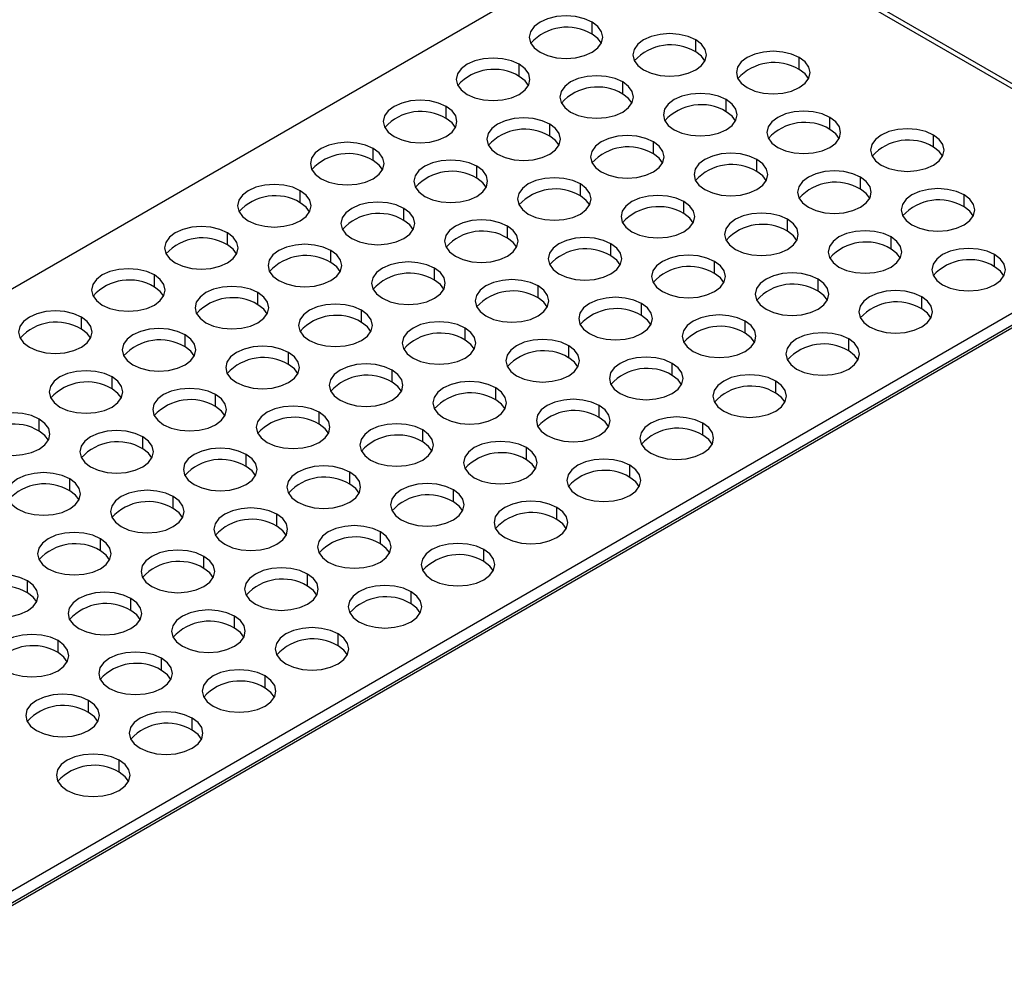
# Model space of a CAD drawing. Header units: millimetres. Extents: x 0 to 419, y 0 to 324.
# Tile 8 of 10: x 346 to 392, y 250 to 295. Entities that reach past the tile are written whole.
import ezdxf

# ---------------------------------------------------------------- set-up
doc = ezdxf.new("R2010")
doc.units = ezdxf.units.MM
doc.header["$LTSCALE"] = 1.5

msp = doc.modelspace()

# ---------------------------------------------------------------- linework, layer by layer
for p, q in [((316.128, 264.847), (375.222, 298.961)), ((395.405, 289.619), (383.283, 296.617)), ((395.748, 289.653), (383.626, 296.651)), ((372.889, 293.87), (372.889, 294.43)), ((377.707, 293.048), (377.707, 293.608)), ((382.525, 292.226), (382.525, 292.786)), ((369.494, 291.911), (369.494, 292.471)), ((374.313, 291.089), (374.313, 291.648)), ((366.1, 289.951), (366.1, 290.511)), ((379.131, 290.266), (379.131, 290.826)), ((383.95, 289.444), (383.95, 290.004)), ((370.919, 289.129), (370.919, 289.689)), ((388.768, 288.622), (388.768, 289.182)), ((375.737, 288.307), (375.737, 288.867)), ((362.706, 287.992), (362.706, 288.552)), ((367.525, 287.17), (367.525, 287.73)), ((380.556, 287.485), (380.556, 288.045)), ((372.343, 286.348), (372.343, 286.907)), ((385.374, 286.662), (385.374, 287.222)), ((359.312, 286.033), (359.312, 286.593)), ((390.192, 285.84), (390.192, 286.4)), ((377.161, 285.525), (377.161, 286.085)), ((364.131, 285.21), (364.131, 285.77)), ((340.372, 250.851), (399.466, 284.966)), ((368.949, 284.388), (368.949, 284.948)), ((381.98, 284.703), (381.98, 285.263)), ((355.918, 284.073), (355.918, 284.633)), ((340.372, 250.291), (399.466, 284.406)), ((399.647, 284.371), (340.372, 250.151)), ((373.767, 283.566), (373.767, 284.126)), ((386.798, 283.881), (386.798, 284.441)), ((360.736, 283.251), (360.736, 283.811)), ((391.617, 283.059), (391.617, 283.618)), ((378.586, 282.744), (378.586, 283.304)), ((352.524, 282.114), (352.524, 282.674)), ((365.555, 282.429), (365.555, 282.989)), ((383.404, 281.921), (383.404, 282.481)), ((357.342, 281.292), (357.342, 281.852)), ((370.373, 281.607), (370.373, 282.166)), ((375.192, 280.784), (375.192, 281.344)), ((388.223, 281.099), (388.223, 281.659)), ((362.161, 280.469), (362.161, 281.029)), ((349.13, 280.154), (349.13, 280.714)), ((380.01, 279.962), (380.01, 280.522)), ((366.979, 279.647), (366.979, 280.207)), ((353.948, 279.332), (353.948, 279.892)), ((384.829, 279.14), (384.829, 279.7)), ((358.767, 278.51), (358.767, 279.07)), ((371.798, 278.825), (371.798, 279.385)), ((376.616, 278.003), (376.616, 278.563)), ((363.585, 277.688), (363.585, 278.248)), ((350.554, 277.373), (350.554, 277.933)), ((381.434, 277.18), (381.434, 277.74)), ((368.403, 276.866), (368.403, 277.425)), ((355.372, 276.551), (355.372, 277.111)), ((360.191, 275.728), (360.191, 276.288)), ((373.222, 276.043), (373.222, 276.603)), ((347.16, 275.413), (347.16, 275.973)), ((365.009, 274.906), (365.009, 275.466)), ((378.04, 275.221), (378.04, 275.781)), ((351.978, 274.591), (351.978, 275.151)), ((369.828, 274.084), (369.828, 274.644)), ((356.797, 273.769), (356.797, 274.329)), ((361.615, 272.947), (361.615, 273.507)), ((374.646, 273.262), (374.646, 273.822)), ((348.584, 272.632), (348.584, 273.192)), ((366.434, 272.125), (366.434, 272.684)), ((353.403, 271.81), (353.403, 272.37)), ((371.252, 271.302), (371.252, 271.862)), ((358.221, 270.987), (358.221, 271.547)), ((350.009, 269.85), (350.009, 270.41)), ((363.04, 270.165), (363.04, 270.725)), ((367.858, 269.343), (367.858, 269.903)), ((354.827, 269.028), (354.827, 269.588)), ((359.645, 268.206), (359.645, 268.766)), ((346.614, 267.891), (346.614, 268.451)), ((351.433, 267.069), (351.433, 267.629)), ((364.464, 267.384), (364.464, 267.943)), ((356.251, 266.246), (356.251, 266.806)), ((361.07, 265.424), (361.07, 265.984)), ((348.039, 265.109), (348.039, 265.669)), ((352.857, 264.287), (352.857, 264.847)), ((357.676, 263.465), (357.676, 264.025)), ((349.463, 262.328), (349.463, 262.888)), ((354.282, 261.505), (354.282, 262.065)), ((350.887, 259.546), (350.887, 260.106))]:
    msp.add_line(p, q)
at = {"flags": 128}
for points in [[(372.889, 294.43), (372.533, 294.587), (372.12, 294.686), (371.676, 294.72), (371.233, 294.686), (370.819, 294.587), (370.464, 294.43), (370.192, 294.225), (370.02, 293.986), (369.962, 293.73), (370.02, 293.474), (370.192, 293.235), (370.464, 293.03)], [(370.464, 293.03), (370.819, 292.873), (371.233, 292.774), (371.676, 292.741), (372.12, 292.774), (372.533, 292.873), (372.889, 293.03), (373.161, 293.235), (373.332, 293.474), (373.391, 293.73), (373.332, 293.986), (373.161, 294.225), (372.889, 294.43)], [(373.321, 293.45), (373.161, 293.665), (372.889, 293.87)], [(377.707, 293.608), (377.352, 293.765), (376.938, 293.864), (376.495, 293.898), (376.051, 293.864), (375.638, 293.765), (375.283, 293.608), (375.01, 293.403), (374.839, 293.164), (374.78, 292.908), (374.839, 292.652), (375.01, 292.413), (375.283, 292.208)], [(375.283, 292.208), (375.638, 292.051), (376.051, 291.952), (376.495, 291.918), (376.938, 291.952), (377.352, 292.051), (377.707, 292.208), (377.979, 292.413), (378.151, 292.652), (378.209, 292.908), (378.151, 293.164), (377.979, 293.403), (377.707, 293.608)], [(369.494, 292.471), (369.139, 292.628), (368.726, 292.727), (368.282, 292.761), (367.839, 292.727), (367.425, 292.628), (367.07, 292.471), (366.798, 292.266), (366.626, 292.027), (366.568, 291.771), (366.626, 291.515), (366.798, 291.276), (367.07, 291.071)], [(378.139, 292.628), (377.979, 292.843), (377.707, 293.048)], [(382.525, 292.786), (382.17, 292.943), (381.757, 293.042), (381.313, 293.075), (380.87, 293.042), (380.456, 292.943), (380.101, 292.786), (379.829, 292.581), (379.657, 292.342), (379.599, 292.086), (379.657, 291.83), (379.829, 291.591), (380.101, 291.386)], [(380.101, 291.386), (380.456, 291.229), (380.87, 291.13), (381.313, 291.096), (381.757, 291.13), (382.17, 291.229), (382.525, 291.386), (382.798, 291.591), (382.969, 291.83), (383.027, 292.086), (382.969, 292.342), (382.798, 292.581), (382.525, 292.786)], [(367.07, 291.071), (367.425, 290.914), (367.839, 290.815), (368.282, 290.781), (368.726, 290.815), (369.139, 290.914), (369.494, 291.071), (369.767, 291.276), (369.938, 291.515), (369.997, 291.771), (369.938, 292.027), (369.767, 292.266), (369.494, 292.471)], [(369.927, 291.491), (369.767, 291.706), (369.494, 291.911)], [(374.313, 291.648), (373.958, 291.806), (373.544, 291.905), (373.101, 291.938), (372.657, 291.905), (372.244, 291.806), (371.888, 291.648), (371.616, 291.443), (371.445, 291.205), (371.386, 290.949), (371.445, 290.692), (371.616, 290.454), (371.888, 290.249)], [(382.957, 291.806), (382.798, 292.021), (382.525, 292.226)], [(371.888, 290.249), (372.244, 290.092), (372.657, 289.993), (373.101, 289.959), (373.544, 289.993), (373.958, 290.092), (374.313, 290.249), (374.585, 290.454), (374.757, 290.692), (374.815, 290.949), (374.757, 291.205), (374.585, 291.443), (374.313, 291.648)], [(374.745, 290.669), (374.585, 290.884), (374.313, 291.089)], [(379.131, 290.826), (378.776, 290.983), (378.363, 291.082), (377.919, 291.116), (377.475, 291.082), (377.062, 290.983), (376.707, 290.826), (376.434, 290.621), (376.263, 290.383), (376.205, 290.126), (376.263, 289.87), (376.434, 289.632), (376.707, 289.427)], [(366.1, 290.511), (365.745, 290.669), (365.332, 290.767), (364.888, 290.801), (364.444, 290.767), (364.031, 290.669), (363.676, 290.511), (363.404, 290.306), (363.232, 290.068), (363.174, 289.811), (363.232, 289.555), (363.404, 289.317), (363.676, 289.112)], [(363.676, 289.112), (364.031, 288.954), (364.444, 288.856), (364.888, 288.822), (365.332, 288.856), (365.745, 288.954), (366.1, 289.112), (366.373, 289.317), (366.544, 289.555), (366.602, 289.811), (366.544, 290.068), (366.373, 290.306), (366.1, 290.511)], [(376.707, 289.427), (377.062, 289.269), (377.475, 289.17), (377.919, 289.137), (378.363, 289.17), (378.776, 289.269), (379.131, 289.427), (379.404, 289.632), (379.575, 289.87), (379.633, 290.126), (379.575, 290.383), (379.404, 290.621), (379.131, 290.826)], [(379.563, 289.846), (379.404, 290.061), (379.131, 290.266)], [(383.95, 290.004), (383.595, 290.161), (383.181, 290.26), (382.738, 290.294), (382.294, 290.26), (381.88, 290.161), (381.525, 290.004), (381.253, 289.799), (381.082, 289.56), (381.023, 289.304), (381.082, 289.048), (381.253, 288.809), (381.525, 288.604)], [(381.525, 288.604), (381.88, 288.447), (382.294, 288.348), (382.738, 288.315), (383.181, 288.348), (383.595, 288.447), (383.95, 288.604), (384.222, 288.809), (384.393, 289.048), (384.452, 289.304), (384.393, 289.56), (384.222, 289.799), (383.95, 290.004)], [(366.532, 289.532), (366.373, 289.746), (366.1, 289.951)], [(370.919, 289.689), (370.564, 289.846), (370.15, 289.945), (369.707, 289.979), (369.263, 289.945), (368.849, 289.846), (368.494, 289.689), (368.222, 289.484), (368.051, 289.245), (367.992, 288.989), (368.051, 288.733), (368.222, 288.494), (368.494, 288.289)], [(368.494, 288.289), (368.849, 288.132), (369.263, 288.033), (369.707, 288), (370.15, 288.033), (370.564, 288.132), (370.919, 288.289), (371.191, 288.494), (371.362, 288.733), (371.421, 288.989), (371.362, 289.245), (371.191, 289.484), (370.919, 289.689)], [(371.351, 288.709), (371.191, 288.924), (370.919, 289.129)], [(375.737, 288.867), (375.382, 289.024), (374.969, 289.123), (374.525, 289.157), (374.081, 289.123), (373.668, 289.024), (373.313, 288.867), (373.04, 288.662), (372.869, 288.423), (372.811, 288.167), (372.869, 287.911), (373.04, 287.672), (373.313, 287.467)], [(384.382, 289.024), (384.222, 289.239), (383.95, 289.444)], [(388.768, 289.182), (388.413, 289.339), (388, 289.438), (387.556, 289.472), (387.112, 289.438), (386.699, 289.339), (386.344, 289.182), (386.071, 288.977), (385.9, 288.738), (385.842, 288.482), (385.9, 288.226), (386.071, 287.987), (386.344, 287.782)], [(386.344, 287.782), (386.699, 287.625), (387.112, 287.526), (387.556, 287.492), (388, 287.526), (388.413, 287.625), (388.768, 287.782), (389.041, 287.987), (389.212, 288.226), (389.27, 288.482), (389.212, 288.738), (389.041, 288.977), (388.768, 289.182)], [(362.706, 288.552), (362.351, 288.709), (361.938, 288.808), (361.494, 288.842), (361.05, 288.808), (360.637, 288.709), (360.282, 288.552), (360.009, 288.347), (359.838, 288.108), (359.78, 287.852), (359.838, 287.596), (360.009, 287.357), (360.282, 287.152)], [(373.313, 287.467), (373.668, 287.31), (374.081, 287.211), (374.525, 287.177), (374.969, 287.211), (375.382, 287.31), (375.737, 287.467), (376.01, 287.672), (376.181, 287.911), (376.239, 288.167), (376.181, 288.423), (376.01, 288.662), (375.737, 288.867)], [(389.2, 288.202), (389.041, 288.417), (388.768, 288.622)], [(360.282, 287.152), (360.637, 286.995), (361.05, 286.896), (361.494, 286.862), (361.938, 286.896), (362.351, 286.995), (362.706, 287.152), (362.979, 287.357), (363.15, 287.596), (363.208, 287.852), (363.15, 288.108), (362.979, 288.347), (362.706, 288.552)], [(376.169, 287.887), (376.01, 288.102), (375.737, 288.307)], [(380.556, 288.045), (380.201, 288.202), (379.787, 288.301), (379.343, 288.334), (378.9, 288.301), (378.486, 288.202), (378.131, 288.045), (377.859, 287.84), (377.688, 287.601), (377.629, 287.345), (377.688, 287.089), (377.859, 286.85), (378.131, 286.645)], [(363.138, 287.572), (362.979, 287.787), (362.706, 287.992)], [(367.525, 287.73), (367.17, 287.887), (366.756, 287.986), (366.312, 288.02), (365.869, 287.986), (365.455, 287.887), (365.1, 287.73), (364.828, 287.525), (364.657, 287.286), (364.598, 287.03), (364.657, 286.774), (364.828, 286.535), (365.1, 286.33)], [(365.1, 286.33), (365.455, 286.173), (365.869, 286.074), (366.312, 286.04), (366.756, 286.074), (367.17, 286.173), (367.525, 286.33), (367.797, 286.535), (367.968, 286.774), (368.027, 287.03), (367.968, 287.286), (367.797, 287.525), (367.525, 287.73)], [(378.131, 286.645), (378.486, 286.488), (378.9, 286.389), (379.343, 286.355), (379.787, 286.389), (380.201, 286.488), (380.556, 286.645), (380.828, 286.85), (380.999, 287.089), (381.058, 287.345), (380.999, 287.601), (380.828, 287.84), (380.556, 288.045)], [(380.988, 287.065), (380.828, 287.28), (380.556, 287.485)], [(385.374, 287.222), (385.019, 287.38), (384.606, 287.478), (384.162, 287.512), (383.718, 287.478), (383.305, 287.38), (382.95, 287.222), (382.677, 287.017), (382.506, 286.779), (382.448, 286.523), (382.506, 286.266), (382.677, 286.028), (382.95, 285.823)], [(359.312, 286.593), (358.957, 286.75), (358.544, 286.849), (358.1, 286.882), (357.656, 286.849), (357.243, 286.75), (356.888, 286.593), (356.615, 286.388), (356.444, 286.149), (356.386, 285.893), (356.444, 285.637), (356.615, 285.398), (356.888, 285.193)], [(367.957, 286.75), (367.797, 286.965), (367.525, 287.17)], [(372.343, 286.907), (371.988, 287.065), (371.575, 287.164), (371.131, 287.197), (370.687, 287.164), (370.274, 287.065), (369.919, 286.907), (369.646, 286.702), (369.475, 286.464), (369.417, 286.208), (369.475, 285.952), (369.646, 285.713), (369.919, 285.508)], [(369.919, 285.508), (370.274, 285.351), (370.687, 285.252), (371.131, 285.218), (371.575, 285.252), (371.988, 285.351), (372.343, 285.508), (372.615, 285.713), (372.787, 285.952), (372.845, 286.208), (372.787, 286.464), (372.615, 286.702), (372.343, 286.907)], [(382.95, 285.823), (383.305, 285.665), (383.718, 285.567), (384.162, 285.533), (384.606, 285.567), (385.019, 285.665), (385.374, 285.823), (385.646, 286.028), (385.818, 286.266), (385.876, 286.523), (385.818, 286.779), (385.646, 287.017), (385.374, 287.222)], [(356.888, 285.193), (357.243, 285.036), (357.656, 284.937), (358.1, 284.903), (358.544, 284.937), (358.957, 285.036), (359.312, 285.193), (359.585, 285.398), (359.756, 285.637), (359.814, 285.893), (359.756, 286.149), (359.585, 286.388), (359.312, 286.593)], [(372.775, 285.928), (372.615, 286.143), (372.343, 286.348)], [(377.161, 286.085), (376.806, 286.242), (376.393, 286.341), (375.949, 286.375), (375.506, 286.341), (375.092, 286.242), (374.737, 286.085), (374.465, 285.88), (374.293, 285.642), (374.235, 285.385), (374.293, 285.129), (374.465, 284.891), (374.737, 284.686)], [(385.806, 286.243), (385.646, 286.457), (385.374, 286.662)], [(390.192, 286.4), (389.837, 286.557), (389.424, 286.656), (388.98, 286.69), (388.537, 286.656), (388.123, 286.557), (387.768, 286.4), (387.496, 286.195), (387.324, 285.956), (387.266, 285.7), (387.324, 285.444), (387.496, 285.205), (387.768, 285.001)], [(387.768, 285.001), (388.123, 284.843), (388.537, 284.744), (388.98, 284.711), (389.424, 284.744), (389.837, 284.843), (390.192, 285.001), (390.465, 285.205), (390.636, 285.444), (390.695, 285.7), (390.636, 285.956), (390.465, 286.195), (390.192, 286.4)], [(359.744, 285.613), (359.585, 285.828), (359.312, 286.033)], [(364.131, 285.77), (363.775, 285.928), (363.362, 286.026), (362.918, 286.06), (362.475, 286.026), (362.061, 285.928), (361.706, 285.77), (361.434, 285.565), (361.262, 285.327), (361.204, 285.07), (361.262, 284.814), (361.434, 284.576), (361.706, 284.371)], [(374.737, 284.686), (375.092, 284.528), (375.506, 284.429), (375.949, 284.396), (376.393, 284.429), (376.806, 284.528), (377.161, 284.686), (377.434, 284.891), (377.605, 285.129), (377.664, 285.385), (377.605, 285.642), (377.434, 285.88), (377.161, 286.085)], [(361.706, 284.371), (362.061, 284.213), (362.475, 284.115), (362.918, 284.081), (363.362, 284.115), (363.775, 284.213), (364.131, 284.371), (364.403, 284.576), (364.574, 284.814), (364.633, 285.07), (364.574, 285.327), (364.403, 285.565), (364.131, 285.77)], [(377.594, 285.105), (377.434, 285.32), (377.161, 285.525)], [(381.98, 285.263), (381.625, 285.42), (381.211, 285.519), (380.768, 285.553), (380.324, 285.519), (379.911, 285.42), (379.556, 285.263), (379.283, 285.058), (379.112, 284.819), (379.053, 284.563), (379.112, 284.307), (379.283, 284.068), (379.556, 283.863)], [(390.625, 285.42), (390.465, 285.635), (390.192, 285.84)], [(364.563, 284.791), (364.403, 285.005), (364.131, 285.21)], [(368.949, 284.948), (368.594, 285.105), (368.18, 285.204), (367.737, 285.238), (367.293, 285.204), (366.88, 285.105), (366.525, 284.948), (366.252, 284.743), (366.081, 284.504), (366.022, 284.248), (366.081, 283.992), (366.252, 283.753), (366.525, 283.548)], [(366.525, 283.548), (366.88, 283.391), (367.293, 283.292), (367.737, 283.259), (368.18, 283.292), (368.594, 283.391), (368.949, 283.548), (369.221, 283.753), (369.393, 283.992), (369.451, 284.248), (369.393, 284.504), (369.221, 284.743), (368.949, 284.948)], [(379.556, 283.863), (379.911, 283.706), (380.324, 283.607), (380.768, 283.574), (381.211, 283.607), (381.625, 283.706), (381.98, 283.863), (382.252, 284.068), (382.424, 284.307), (382.482, 284.563), (382.424, 284.819), (382.252, 285.058), (381.98, 285.263)], [(355.918, 284.633), (355.563, 284.79), (355.149, 284.889), (354.706, 284.923), (354.262, 284.889), (353.849, 284.79), (353.494, 284.633), (353.221, 284.428), (353.05, 284.189), (352.992, 283.933), (353.05, 283.677), (353.221, 283.439), (353.494, 283.234)], [(353.494, 283.234), (353.849, 283.076), (354.262, 282.977), (354.706, 282.944), (355.149, 282.977), (355.563, 283.076), (355.918, 283.234), (356.19, 283.439), (356.362, 283.677), (356.42, 283.933), (356.362, 284.189), (356.19, 284.428), (355.918, 284.633)], [(382.412, 284.283), (382.252, 284.498), (381.98, 284.703)], [(386.798, 284.441), (386.443, 284.598), (386.03, 284.697), (385.586, 284.731), (385.142, 284.697), (384.729, 284.598), (384.374, 284.441), (384.102, 284.236), (383.93, 283.997), (383.872, 283.741), (383.93, 283.485), (384.102, 283.246), (384.374, 283.041)], [(356.35, 283.653), (356.19, 283.868), (355.918, 284.073)], [(360.736, 283.811), (360.381, 283.968), (359.968, 284.067), (359.524, 284.101), (359.081, 284.067), (358.667, 283.968), (358.312, 283.811), (358.04, 283.606), (357.868, 283.367), (357.81, 283.111), (357.868, 282.855), (358.04, 282.616), (358.312, 282.411)], [(369.381, 283.968), (369.221, 284.183), (368.949, 284.388)], [(373.767, 284.126), (373.412, 284.283), (372.999, 284.382), (372.555, 284.416), (372.111, 284.382), (371.698, 284.283), (371.343, 284.126), (371.071, 283.921), (370.899, 283.682), (370.841, 283.426), (370.899, 283.17), (371.071, 282.931), (371.343, 282.726)], [(371.343, 282.726), (371.698, 282.569), (372.111, 282.47), (372.555, 282.436), (372.999, 282.47), (373.412, 282.569), (373.767, 282.726), (374.04, 282.931), (374.211, 283.17), (374.269, 283.426), (374.211, 283.682), (374.04, 283.921), (373.767, 284.126)], [(384.374, 283.041), (384.729, 282.884), (385.142, 282.785), (385.586, 282.751), (386.03, 282.785), (386.443, 282.884), (386.798, 283.041), (387.071, 283.246), (387.242, 283.485), (387.3, 283.741), (387.242, 283.997), (387.071, 284.236), (386.798, 284.441)], [(358.312, 282.411), (358.667, 282.254), (359.081, 282.155), (359.524, 282.121), (359.968, 282.155), (360.381, 282.254), (360.736, 282.411), (361.009, 282.616), (361.18, 282.855), (361.239, 283.111), (361.18, 283.367), (361.009, 283.606), (360.736, 283.811)], [(378.586, 283.304), (378.231, 283.461), (377.817, 283.56), (377.374, 283.593), (376.93, 283.56), (376.516, 283.461), (376.161, 283.304), (375.889, 283.099), (375.718, 282.86), (375.659, 282.604), (375.718, 282.348), (375.889, 282.109), (376.161, 281.904)], [(387.23, 283.461), (387.071, 283.676), (386.798, 283.881)], [(391.617, 283.618), (391.262, 283.776), (390.848, 283.875), (390.405, 283.908), (389.961, 283.875), (389.547, 283.776), (389.192, 283.618), (388.92, 283.413), (388.749, 283.175), (388.69, 282.919), (388.749, 282.663), (388.92, 282.424), (389.192, 282.219)], [(389.192, 282.219), (389.547, 282.062), (389.961, 281.963), (390.405, 281.929), (390.848, 281.963), (391.262, 282.062), (391.617, 282.219), (391.889, 282.424), (392.06, 282.663), (392.119, 282.919), (392.06, 283.175), (391.889, 283.413), (391.617, 283.618)], [(361.168, 282.831), (361.009, 283.046), (360.736, 283.251)], [(365.555, 282.989), (365.2, 283.146), (364.786, 283.245), (364.343, 283.279), (363.899, 283.245), (363.486, 283.146), (363.13, 282.989), (362.858, 282.784), (362.687, 282.545), (362.628, 282.289), (362.687, 282.033), (362.858, 281.794), (363.13, 281.589)], [(374.199, 283.146), (374.04, 283.361), (373.767, 283.566)], [(376.161, 281.904), (376.516, 281.747), (376.93, 281.648), (377.374, 281.614), (377.817, 281.648), (378.231, 281.747), (378.586, 281.904), (378.858, 282.109), (379.029, 282.348), (379.088, 282.604), (379.029, 282.86), (378.858, 283.099), (378.586, 283.304)], [(352.524, 282.674), (352.169, 282.831), (351.755, 282.93), (351.312, 282.964), (350.868, 282.93), (350.455, 282.831), (350.099, 282.674), (349.827, 282.469), (349.656, 282.23), (349.597, 281.974), (349.656, 281.718), (349.827, 281.479), (350.099, 281.274)], [(350.099, 281.274), (350.455, 281.117), (350.868, 281.018), (351.312, 280.984), (351.755, 281.018), (352.169, 281.117), (352.524, 281.274), (352.796, 281.479), (352.968, 281.718), (353.026, 281.974), (352.968, 282.23), (352.796, 282.469), (352.524, 282.674)], [(363.13, 281.589), (363.486, 281.432), (363.899, 281.333), (364.343, 281.299), (364.786, 281.333), (365.2, 281.432), (365.555, 281.589), (365.827, 281.794), (365.999, 282.033), (366.057, 282.289), (365.999, 282.545), (365.827, 282.784), (365.555, 282.989)], [(379.018, 282.324), (378.858, 282.539), (378.586, 282.744)], [(383.404, 282.481), (383.049, 282.639), (382.636, 282.737), (382.192, 282.771), (381.748, 282.737), (381.335, 282.639), (380.98, 282.481), (380.707, 282.276), (380.536, 282.038), (380.478, 281.782), (380.536, 281.525), (380.707, 281.287), (380.98, 281.082)], [(392.049, 282.639), (391.889, 282.854), (391.617, 283.059)], [(365.987, 282.009), (365.827, 282.224), (365.555, 282.429)], [(370.373, 282.166), (370.018, 282.324), (369.605, 282.423), (369.161, 282.456), (368.717, 282.423), (368.304, 282.324), (367.949, 282.166), (367.676, 281.961), (367.505, 281.723), (367.447, 281.467), (367.505, 281.211), (367.676, 280.972), (367.949, 280.767)], [(380.98, 281.082), (381.335, 280.924), (381.748, 280.826), (382.192, 280.792), (382.636, 280.826), (383.049, 280.924), (383.404, 281.082), (383.677, 281.287), (383.848, 281.525), (383.906, 281.782), (383.848, 282.038), (383.677, 282.276), (383.404, 282.481)], [(352.956, 281.694), (352.796, 281.909), (352.524, 282.114)], [(357.342, 281.852), (356.987, 282.009), (356.574, 282.108), (356.13, 282.141), (355.686, 282.108), (355.273, 282.009), (354.918, 281.852), (354.645, 281.647), (354.474, 281.408), (354.416, 281.152), (354.474, 280.896), (354.645, 280.657), (354.918, 280.452)], [(354.918, 280.452), (355.273, 280.295), (355.686, 280.196), (356.13, 280.162), (356.574, 280.196), (356.987, 280.295), (357.342, 280.452), (357.615, 280.657), (357.786, 280.896), (357.844, 281.152), (357.786, 281.408), (357.615, 281.647), (357.342, 281.852)], [(367.949, 280.767), (368.304, 280.61), (368.717, 280.511), (369.161, 280.477), (369.605, 280.511), (370.018, 280.61), (370.373, 280.767), (370.646, 280.972), (370.817, 281.211), (370.875, 281.467), (370.817, 281.723), (370.646, 281.961), (370.373, 282.166)], [(383.836, 281.502), (383.677, 281.716), (383.404, 281.921)], [(388.223, 281.659), (387.868, 281.816), (387.454, 281.915), (387.01, 281.949), (386.567, 281.915), (386.153, 281.816), (385.798, 281.659), (385.526, 281.454), (385.355, 281.215), (385.296, 280.959), (385.355, 280.703), (385.526, 280.464), (385.798, 280.26)], [(357.774, 280.872), (357.615, 281.087), (357.342, 281.292)], [(362.161, 281.029), (361.806, 281.187), (361.392, 281.285), (360.949, 281.319), (360.505, 281.285), (360.091, 281.187), (359.736, 281.029), (359.464, 280.824), (359.293, 280.586), (359.234, 280.329), (359.293, 280.073), (359.464, 279.835), (359.736, 279.63)], [(370.805, 281.187), (370.646, 281.402), (370.373, 281.607)], [(375.192, 281.344), (374.837, 281.501), (374.423, 281.6), (373.98, 281.634), (373.536, 281.6), (373.122, 281.501), (372.767, 281.344), (372.495, 281.139), (372.324, 280.901), (372.265, 280.644), (372.324, 280.388), (372.495, 280.15), (372.767, 279.945)], [(372.767, 279.945), (373.122, 279.787), (373.536, 279.688), (373.98, 279.655), (374.423, 279.688), (374.837, 279.787), (375.192, 279.945), (375.464, 280.15), (375.635, 280.388), (375.694, 280.644), (375.635, 280.901), (375.464, 281.139), (375.192, 281.344)], [(385.798, 280.26), (386.153, 280.102), (386.567, 280.003), (387.01, 279.97), (387.454, 280.003), (387.868, 280.102), (388.223, 280.26), (388.495, 280.464), (388.666, 280.703), (388.725, 280.959), (388.666, 281.215), (388.495, 281.454), (388.223, 281.659)], [(349.13, 280.714), (348.775, 280.872), (348.361, 280.971), (347.918, 281.004), (347.474, 280.971), (347.06, 280.872), (346.705, 280.714), (346.433, 280.509), (346.262, 280.271), (346.203, 280.015), (346.262, 279.758), (346.433, 279.52), (346.705, 279.315)], [(359.736, 279.63), (360.091, 279.472), (360.505, 279.374), (360.949, 279.34), (361.392, 279.374), (361.806, 279.472), (362.161, 279.63), (362.433, 279.835), (362.604, 280.073), (362.663, 280.329), (362.604, 280.586), (362.433, 280.824), (362.161, 281.029)], [(388.655, 280.679), (388.495, 280.894), (388.223, 281.099)], [(346.705, 279.315), (347.06, 279.158), (347.474, 279.059), (347.918, 279.025), (348.361, 279.059), (348.775, 279.158), (349.13, 279.315), (349.402, 279.52), (349.573, 279.758), (349.632, 280.015), (349.573, 280.271), (349.402, 280.509), (349.13, 280.714)], [(362.593, 280.05), (362.433, 280.264), (362.161, 280.469)], [(366.979, 280.207), (366.624, 280.364), (366.211, 280.463), (365.767, 280.497), (365.323, 280.463), (364.91, 280.364), (364.555, 280.207), (364.282, 280.002), (364.111, 279.763), (364.053, 279.507), (364.111, 279.251), (364.282, 279.012), (364.555, 278.807)], [(375.624, 280.364), (375.464, 280.579), (375.192, 280.784)], [(380.01, 280.522), (379.655, 280.679), (379.242, 280.778), (378.798, 280.812), (378.354, 280.778), (377.941, 280.679), (377.586, 280.522), (377.313, 280.317), (377.142, 280.078), (377.084, 279.822), (377.142, 279.566), (377.313, 279.327), (377.586, 279.122)], [(377.586, 279.122), (377.941, 278.965), (378.354, 278.866), (378.798, 278.833), (379.242, 278.866), (379.655, 278.965), (380.01, 279.122), (380.283, 279.327), (380.454, 279.566), (380.512, 279.822), (380.454, 280.078), (380.283, 280.317), (380.01, 280.522)], [(349.562, 279.735), (349.402, 279.95), (349.13, 280.154)], [(353.948, 279.892), (353.593, 280.049), (353.18, 280.148), (352.736, 280.182), (352.292, 280.148), (351.879, 280.049), (351.524, 279.892), (351.251, 279.687), (351.08, 279.448), (351.022, 279.192), (351.08, 278.936), (351.251, 278.698), (351.524, 278.493)], [(364.555, 278.807), (364.91, 278.65), (365.323, 278.551), (365.767, 278.518), (366.211, 278.551), (366.624, 278.65), (366.979, 278.807), (367.252, 279.012), (367.423, 279.251), (367.481, 279.507), (367.423, 279.763), (367.252, 280.002), (366.979, 280.207)], [(380.442, 279.542), (380.283, 279.757), (380.01, 279.962)], [(384.829, 279.7), (384.473, 279.857), (384.06, 279.956), (383.616, 279.99), (383.173, 279.956), (382.759, 279.857), (382.404, 279.7), (382.132, 279.495), (381.96, 279.256), (381.902, 279), (381.96, 278.744), (382.132, 278.505), (382.404, 278.3)], [(351.524, 278.493), (351.879, 278.335), (352.292, 278.236), (352.736, 278.203), (353.18, 278.236), (353.593, 278.335), (353.948, 278.493), (354.221, 278.698), (354.392, 278.936), (354.45, 279.192), (354.392, 279.448), (354.221, 279.687), (353.948, 279.892)], [(367.411, 279.227), (367.252, 279.442), (366.979, 279.647)], [(371.798, 279.385), (371.443, 279.542), (371.029, 279.641), (370.585, 279.675), (370.142, 279.641), (369.728, 279.542), (369.373, 279.385), (369.101, 279.18), (368.93, 278.941), (368.871, 278.685), (368.93, 278.429), (369.101, 278.19), (369.373, 277.985)], [(382.404, 278.3), (382.759, 278.143), (383.173, 278.044), (383.616, 278.01), (384.06, 278.044), (384.473, 278.143), (384.829, 278.3), (385.101, 278.505), (385.272, 278.744), (385.331, 279), (385.272, 279.256), (385.101, 279.495), (384.829, 279.7)], [(354.38, 278.912), (354.221, 279.127), (353.948, 279.332)], [(358.767, 279.07), (358.412, 279.227), (357.998, 279.326), (357.554, 279.36), (357.111, 279.326), (356.697, 279.227), (356.342, 279.07), (356.07, 278.865), (355.899, 278.626), (355.84, 278.37), (355.899, 278.114), (356.07, 277.875), (356.342, 277.67)], [(356.342, 277.67), (356.697, 277.513), (357.111, 277.414), (357.554, 277.38), (357.998, 277.414), (358.412, 277.513), (358.767, 277.67), (359.039, 277.875), (359.21, 278.114), (359.269, 278.37), (359.21, 278.626), (359.039, 278.865), (358.767, 279.07)], [(369.373, 277.985), (369.728, 277.828), (370.142, 277.729), (370.585, 277.695), (371.029, 277.729), (371.443, 277.828), (371.798, 277.985), (372.07, 278.19), (372.241, 278.429), (372.3, 278.685), (372.241, 278.941), (372.07, 279.18), (371.798, 279.385)], [(385.261, 278.72), (385.101, 278.935), (384.829, 279.14)], [(363.585, 278.248), (363.23, 278.405), (362.817, 278.504), (362.373, 278.538), (361.929, 278.504), (361.516, 278.405), (361.161, 278.248), (360.888, 278.043), (360.717, 277.804), (360.659, 277.548), (360.717, 277.292), (360.888, 277.053), (361.161, 276.848)], [(372.23, 278.405), (372.07, 278.62), (371.798, 278.825)], [(376.616, 278.563), (376.261, 278.72), (375.848, 278.819), (375.404, 278.852), (374.96, 278.819), (374.547, 278.72), (374.192, 278.563), (373.919, 278.358), (373.748, 278.119), (373.69, 277.863), (373.748, 277.607), (373.919, 277.368), (374.192, 277.163)], [(374.192, 277.163), (374.547, 277.006), (374.96, 276.907), (375.404, 276.873), (375.848, 276.907), (376.261, 277.006), (376.616, 277.163), (376.888, 277.368), (377.06, 277.607), (377.118, 277.863), (377.06, 278.119), (376.888, 278.358), (376.616, 278.563)], [(350.554, 277.933), (350.199, 278.09), (349.786, 278.189), (349.342, 278.223), (348.898, 278.189), (348.485, 278.09), (348.13, 277.933), (347.857, 277.728), (347.686, 277.489), (347.628, 277.233), (347.686, 276.977), (347.857, 276.738), (348.13, 276.533)], [(359.199, 278.09), (359.039, 278.305), (358.767, 278.51)], [(361.161, 276.848), (361.516, 276.691), (361.929, 276.592), (362.373, 276.558), (362.817, 276.592), (363.23, 276.691), (363.585, 276.848), (363.857, 277.053), (364.029, 277.292), (364.087, 277.548), (364.029, 277.804), (363.857, 278.043), (363.585, 278.248)], [(348.13, 276.533), (348.485, 276.376), (348.898, 276.277), (349.342, 276.243), (349.786, 276.277), (350.199, 276.376), (350.554, 276.533), (350.826, 276.738), (350.998, 276.977), (351.056, 277.233), (350.998, 277.489), (350.826, 277.728), (350.554, 277.933)], [(364.017, 277.268), (363.857, 277.483), (363.585, 277.688)], [(368.403, 277.425), (368.048, 277.583), (367.635, 277.682), (367.191, 277.715), (366.748, 277.682), (366.334, 277.583), (365.979, 277.425), (365.707, 277.22), (365.535, 276.982), (365.477, 276.726), (365.535, 276.47), (365.707, 276.231), (365.979, 276.026)], [(377.048, 277.583), (376.888, 277.798), (376.616, 278.003)], [(381.434, 277.74), (381.079, 277.898), (380.666, 277.996), (380.222, 278.03), (379.779, 277.996), (379.365, 277.898), (379.01, 277.74), (378.738, 277.535), (378.566, 277.297), (378.508, 277.041), (378.566, 276.784), (378.738, 276.546), (379.01, 276.341)], [(379.01, 276.341), (379.365, 276.183), (379.779, 276.085), (380.222, 276.051), (380.666, 276.085), (381.079, 276.183), (381.434, 276.341), (381.707, 276.546), (381.878, 276.784), (381.937, 277.041), (381.878, 277.297), (381.707, 277.535), (381.434, 277.74)], [(350.986, 276.953), (350.826, 277.168), (350.554, 277.373)], [(355.372, 277.111), (355.017, 277.268), (354.604, 277.367), (354.16, 277.4), (353.717, 277.367), (353.303, 277.268), (352.948, 277.111), (352.676, 276.906), (352.504, 276.667), (352.446, 276.411), (352.504, 276.155), (352.676, 275.916), (352.948, 275.711)], [(365.979, 276.026), (366.334, 275.869), (366.748, 275.77), (367.191, 275.736), (367.635, 275.77), (368.048, 275.869), (368.403, 276.026), (368.676, 276.231), (368.847, 276.47), (368.906, 276.726), (368.847, 276.982), (368.676, 277.22), (368.403, 277.425)], [(381.867, 276.761), (381.707, 276.975), (381.434, 277.18)], [(352.948, 275.711), (353.303, 275.554), (353.717, 275.455), (354.16, 275.421), (354.604, 275.455), (355.017, 275.554), (355.372, 275.711), (355.645, 275.916), (355.816, 276.155), (355.875, 276.411), (355.816, 276.667), (355.645, 276.906), (355.372, 277.111)], [(368.836, 276.446), (368.676, 276.661), (368.403, 276.866)], [(373.222, 276.603), (372.867, 276.76), (372.453, 276.859), (372.01, 276.893), (371.566, 276.859), (371.153, 276.76), (370.798, 276.603), (370.525, 276.398), (370.354, 276.16), (370.295, 275.903), (370.354, 275.647), (370.525, 275.409), (370.798, 275.204)], [(347.16, 275.973), (346.805, 276.131), (346.391, 276.23), (345.948, 276.263), (345.504, 276.23), (345.091, 276.131), (344.736, 275.973), (344.463, 275.768), (344.292, 275.53), (344.233, 275.274), (344.292, 275.017), (344.463, 274.779), (344.736, 274.574)], [(355.805, 276.131), (355.645, 276.346), (355.372, 276.551)], [(360.191, 276.288), (359.836, 276.446), (359.422, 276.544), (358.979, 276.578), (358.535, 276.544), (358.122, 276.446), (357.767, 276.288), (357.494, 276.083), (357.323, 275.845), (357.264, 275.589), (357.323, 275.332), (357.494, 275.094), (357.767, 274.889)], [(357.767, 274.889), (358.122, 274.731), (358.535, 274.633), (358.979, 274.599), (359.422, 274.633), (359.836, 274.731), (360.191, 274.889), (360.463, 275.094), (360.635, 275.332), (360.693, 275.589), (360.635, 275.845), (360.463, 276.083), (360.191, 276.288)], [(370.798, 275.204), (371.153, 275.046), (371.566, 274.947), (372.01, 274.914), (372.453, 274.947), (372.867, 275.046), (373.222, 275.204), (373.494, 275.409), (373.666, 275.647), (373.724, 275.903), (373.666, 276.16), (373.494, 276.398), (373.222, 276.603)], [(344.736, 274.574), (345.091, 274.417), (345.504, 274.318), (345.948, 274.284), (346.391, 274.318), (346.805, 274.417), (347.16, 274.574), (347.432, 274.779), (347.604, 275.017), (347.662, 275.274), (347.604, 275.53), (347.432, 275.768), (347.16, 275.973)], [(373.654, 275.623), (373.494, 275.838), (373.222, 276.043)], [(378.04, 275.781), (377.685, 275.938), (377.272, 276.037), (376.828, 276.071), (376.384, 276.037), (375.971, 275.938), (375.616, 275.781), (375.344, 275.576), (375.172, 275.337), (375.114, 275.081), (375.172, 274.825), (375.344, 274.586), (375.616, 274.381)], [(347.592, 274.994), (347.432, 275.209), (347.16, 275.413)], [(351.978, 275.151), (351.623, 275.308), (351.21, 275.407), (350.766, 275.441), (350.323, 275.407), (349.909, 275.308), (349.554, 275.151), (349.282, 274.946), (349.11, 274.707), (349.052, 274.451), (349.11, 274.195), (349.282, 273.957), (349.554, 273.752)], [(360.623, 275.309), (360.463, 275.523), (360.191, 275.728)], [(365.009, 275.466), (364.654, 275.623), (364.241, 275.722), (363.797, 275.756), (363.353, 275.722), (362.94, 275.623), (362.585, 275.466), (362.313, 275.261), (362.141, 275.022), (362.083, 274.766), (362.141, 274.51), (362.313, 274.271), (362.585, 274.066)], [(362.585, 274.066), (362.94, 273.909), (363.353, 273.81), (363.797, 273.777), (364.241, 273.81), (364.654, 273.909), (365.009, 274.066), (365.282, 274.271), (365.453, 274.51), (365.511, 274.766), (365.453, 275.022), (365.282, 275.261), (365.009, 275.466)], [(375.616, 274.381), (375.971, 274.224), (376.384, 274.125), (376.828, 274.092), (377.272, 274.125), (377.685, 274.224), (378.04, 274.381), (378.313, 274.586), (378.484, 274.825), (378.542, 275.081), (378.484, 275.337), (378.313, 275.576), (378.04, 275.781)], [(349.554, 273.752), (349.909, 273.594), (350.323, 273.495), (350.766, 273.462), (351.21, 273.495), (351.623, 273.594), (351.978, 273.752), (352.251, 273.957), (352.422, 274.195), (352.48, 274.451), (352.422, 274.707), (352.251, 274.946), (351.978, 275.151)], [(365.441, 274.486), (365.282, 274.701), (365.009, 274.906)], [(369.828, 274.644), (369.473, 274.801), (369.059, 274.9), (368.616, 274.934), (368.172, 274.9), (367.758, 274.801), (367.403, 274.644), (367.131, 274.439), (366.96, 274.2), (366.901, 273.944), (366.96, 273.688), (367.131, 273.449), (367.403, 273.244)], [(378.472, 274.801), (378.313, 275.016), (378.04, 275.221)], [(352.41, 274.171), (352.251, 274.386), (351.978, 274.591)], [(356.797, 274.329), (356.442, 274.486), (356.028, 274.585), (355.585, 274.619), (355.141, 274.585), (354.727, 274.486), (354.372, 274.329), (354.1, 274.124), (353.929, 273.885), (353.87, 273.629), (353.929, 273.373), (354.1, 273.134), (354.372, 272.929)], [(367.403, 273.244), (367.758, 273.087), (368.172, 272.988), (368.616, 272.954), (369.059, 272.988), (369.473, 273.087), (369.828, 273.244), (370.1, 273.449), (370.271, 273.688), (370.33, 273.944), (370.271, 274.2), (370.1, 274.439), (369.828, 274.644)], [(354.372, 272.929), (354.727, 272.772), (355.141, 272.673), (355.585, 272.639), (356.028, 272.673), (356.442, 272.772), (356.797, 272.929), (357.069, 273.134), (357.24, 273.373), (357.299, 273.629), (357.24, 273.885), (357.069, 274.124), (356.797, 274.329)], [(370.26, 273.664), (370.1, 273.879), (369.828, 274.084)], [(374.646, 273.822), (374.291, 273.979), (373.878, 274.078), (373.434, 274.111), (372.99, 274.078), (372.577, 273.979), (372.222, 273.822), (371.949, 273.617), (371.778, 273.378), (371.72, 273.122), (371.778, 272.866), (371.949, 272.627), (372.222, 272.422)], [(357.229, 273.349), (357.069, 273.564), (356.797, 273.769)], [(361.615, 273.507), (361.26, 273.664), (360.847, 273.763), (360.403, 273.797), (359.959, 273.763), (359.546, 273.664), (359.191, 273.507), (358.918, 273.302), (358.747, 273.063), (358.689, 272.807), (358.747, 272.551), (358.918, 272.312), (359.191, 272.107)], [(359.191, 272.107), (359.546, 271.95), (359.959, 271.851), (360.403, 271.817), (360.847, 271.851), (361.26, 271.95), (361.615, 272.107), (361.888, 272.312), (362.059, 272.551), (362.117, 272.807), (362.059, 273.063), (361.888, 273.302), (361.615, 273.507)], [(372.222, 272.422), (372.577, 272.265), (372.99, 272.166), (373.434, 272.132), (373.878, 272.166), (374.291, 272.265), (374.646, 272.422), (374.919, 272.627), (375.09, 272.866), (375.148, 273.122), (375.09, 273.378), (374.919, 273.617), (374.646, 273.822)], [(348.584, 273.192), (348.229, 273.349), (347.816, 273.448), (347.372, 273.482), (346.928, 273.448), (346.515, 273.349), (346.16, 273.192), (345.887, 272.987), (345.716, 272.748), (345.658, 272.492), (345.716, 272.236), (345.887, 271.997), (346.16, 271.792)], [(346.16, 271.792), (346.515, 271.635), (346.928, 271.536), (347.372, 271.502), (347.816, 271.536), (348.229, 271.635), (348.584, 271.792), (348.857, 271.997), (349.028, 272.236), (349.086, 272.492), (349.028, 272.748), (348.857, 272.987), (348.584, 273.192)], [(375.078, 272.842), (374.919, 273.057), (374.646, 273.262)], [(349.016, 272.212), (348.857, 272.427), (348.584, 272.632)], [(353.403, 272.37), (353.048, 272.527), (352.634, 272.626), (352.191, 272.659), (351.747, 272.626), (351.333, 272.527), (350.978, 272.37), (350.706, 272.165), (350.535, 271.926), (350.476, 271.67), (350.535, 271.414), (350.706, 271.175), (350.978, 270.97)], [(362.047, 272.527), (361.888, 272.742), (361.615, 272.947)], [(366.434, 272.684), (366.079, 272.842), (365.665, 272.941), (365.221, 272.974), (364.778, 272.941), (364.364, 272.842), (364.009, 272.684), (363.737, 272.479), (363.566, 272.241), (363.507, 271.985), (363.566, 271.729), (363.737, 271.49), (364.009, 271.285)], [(364.009, 271.285), (364.364, 271.128), (364.778, 271.029), (365.221, 270.995), (365.665, 271.029), (366.079, 271.128), (366.434, 271.285), (366.706, 271.49), (366.877, 271.729), (366.936, 271.985), (366.877, 272.241), (366.706, 272.479), (366.434, 272.684)], [(350.978, 270.97), (351.333, 270.813), (351.747, 270.714), (352.191, 270.68), (352.634, 270.714), (353.048, 270.813), (353.403, 270.97), (353.675, 271.175), (353.846, 271.414), (353.905, 271.67), (353.846, 271.926), (353.675, 272.165), (353.403, 272.37)], [(366.866, 271.705), (366.706, 271.92), (366.434, 272.125)], [(371.252, 271.862), (370.897, 272.019), (370.484, 272.118), (370.04, 272.152), (369.596, 272.118), (369.183, 272.019), (368.828, 271.862), (368.555, 271.657), (368.384, 271.419), (368.326, 271.162), (368.384, 270.906), (368.555, 270.668), (368.828, 270.463)], [(353.835, 271.39), (353.675, 271.605), (353.403, 271.81)], [(358.221, 271.547), (357.866, 271.705), (357.453, 271.803), (357.009, 271.837), (356.565, 271.803), (356.152, 271.705), (355.797, 271.547), (355.524, 271.342), (355.353, 271.104), (355.295, 270.848), (355.353, 270.591), (355.524, 270.353), (355.797, 270.148)], [(368.828, 270.463), (369.183, 270.305), (369.596, 270.206), (370.04, 270.173), (370.484, 270.206), (370.897, 270.305), (371.252, 270.463), (371.525, 270.668), (371.696, 270.906), (371.754, 271.162), (371.696, 271.419), (371.525, 271.657), (371.252, 271.862)], [(355.797, 270.148), (356.152, 269.99), (356.565, 269.892), (357.009, 269.858), (357.453, 269.892), (357.866, 269.99), (358.221, 270.148), (358.494, 270.353), (358.665, 270.591), (358.723, 270.848), (358.665, 271.104), (358.494, 271.342), (358.221, 271.547)], [(371.684, 270.882), (371.525, 271.097), (371.252, 271.302)], [(358.653, 270.568), (358.494, 270.782), (358.221, 270.987)], [(363.04, 270.725), (362.685, 270.882), (362.271, 270.981), (361.827, 271.015), (361.384, 270.981), (360.97, 270.882), (360.615, 270.725), (360.343, 270.52), (360.171, 270.281), (360.113, 270.025), (360.171, 269.769), (360.343, 269.53), (360.615, 269.325)], [(350.009, 270.41), (349.654, 270.567), (349.24, 270.666), (348.796, 270.7), (348.353, 270.666), (347.939, 270.567), (347.584, 270.41), (347.312, 270.205), (347.141, 269.966), (347.082, 269.71), (347.141, 269.454), (347.312, 269.216), (347.584, 269.011)], [(347.584, 269.011), (347.939, 268.853), (348.353, 268.754), (348.796, 268.721), (349.24, 268.754), (349.654, 268.853), (350.009, 269.011), (350.281, 269.216), (350.452, 269.454), (350.511, 269.71), (350.452, 269.966), (350.281, 270.205), (350.009, 270.41)], [(360.615, 269.325), (360.97, 269.168), (361.384, 269.069), (361.827, 269.036), (362.271, 269.069), (362.685, 269.168), (363.04, 269.325), (363.312, 269.53), (363.483, 269.769), (363.542, 270.025), (363.483, 270.281), (363.312, 270.52), (363.04, 270.725)], [(350.441, 269.43), (350.281, 269.645), (350.009, 269.85)], [(354.827, 269.588), (354.472, 269.745), (354.059, 269.844), (353.615, 269.878), (353.171, 269.844), (352.758, 269.745), (352.403, 269.588), (352.13, 269.383), (351.959, 269.144), (351.901, 268.888), (351.959, 268.632), (352.13, 268.393), (352.403, 268.188)], [(363.472, 269.745), (363.312, 269.96), (363.04, 270.165)], [(367.858, 269.903), (367.503, 270.06), (367.089, 270.159), (366.646, 270.193), (366.202, 270.159), (365.789, 270.06), (365.434, 269.903), (365.161, 269.698), (364.99, 269.459), (364.932, 269.203), (364.99, 268.947), (365.161, 268.708), (365.434, 268.503)], [(365.434, 268.503), (365.789, 268.346), (366.202, 268.247), (366.646, 268.213), (367.089, 268.247), (367.503, 268.346), (367.858, 268.503), (368.13, 268.708), (368.302, 268.947), (368.36, 269.203), (368.302, 269.459), (368.13, 269.698), (367.858, 269.903)], [(352.403, 268.188), (352.758, 268.031), (353.171, 267.932), (353.615, 267.898), (354.059, 267.932), (354.472, 268.031), (354.827, 268.188), (355.099, 268.393), (355.271, 268.632), (355.329, 268.888), (355.271, 269.144), (355.099, 269.383), (354.827, 269.588)], [(355.259, 268.608), (355.099, 268.823), (354.827, 269.028)], [(359.645, 268.766), (359.29, 268.923), (358.877, 269.022), (358.433, 269.056), (357.99, 269.022), (357.576, 268.923), (357.221, 268.766), (356.949, 268.561), (356.777, 268.322), (356.719, 268.066), (356.777, 267.81), (356.949, 267.571), (357.221, 267.366)], [(368.29, 268.923), (368.13, 269.138), (367.858, 269.343)], [(346.614, 268.451), (346.259, 268.608), (345.846, 268.707), (345.402, 268.741), (344.959, 268.707), (344.545, 268.608), (344.19, 268.451), (343.918, 268.246), (343.746, 268.007), (343.688, 267.751), (343.746, 267.495), (343.918, 267.256), (344.19, 267.051)], [(357.221, 267.366), (357.576, 267.209), (357.99, 267.11), (358.433, 267.076), (358.877, 267.11), (359.29, 267.209), (359.645, 267.366), (359.918, 267.571), (360.089, 267.81), (360.148, 268.066), (360.089, 268.322), (359.918, 268.561), (359.645, 268.766)], [(344.19, 267.051), (344.545, 266.894), (344.959, 266.795), (345.402, 266.761), (345.846, 266.795), (346.259, 266.894), (346.614, 267.051), (346.887, 267.256), (347.058, 267.495), (347.117, 267.751), (347.058, 268.007), (346.887, 268.246), (346.614, 268.451)], [(360.078, 267.786), (359.918, 268.001), (359.645, 268.206)], [(364.464, 267.943), (364.109, 268.101), (363.695, 268.2), (363.252, 268.233), (362.808, 268.2), (362.395, 268.101), (362.039, 267.943), (361.767, 267.738), (361.596, 267.5), (361.537, 267.244), (361.596, 266.988), (361.767, 266.749), (362.039, 266.544)], [(347.047, 267.471), (346.887, 267.686), (346.614, 267.891)], [(351.433, 267.629), (351.078, 267.786), (350.664, 267.885), (350.221, 267.918), (349.777, 267.885), (349.364, 267.786), (349.009, 267.629), (348.736, 267.424), (348.565, 267.185), (348.506, 266.929), (348.565, 266.673), (348.736, 266.434), (349.009, 266.229)], [(349.009, 266.229), (349.364, 266.072), (349.777, 265.973), (350.221, 265.939), (350.664, 265.973), (351.078, 266.072), (351.433, 266.229), (351.705, 266.434), (351.877, 266.673), (351.935, 266.929), (351.877, 267.185), (351.705, 267.424), (351.433, 267.629)], [(362.039, 266.544), (362.395, 266.387), (362.808, 266.288), (363.252, 266.254), (363.695, 266.288), (364.109, 266.387), (364.464, 266.544), (364.736, 266.749), (364.908, 266.988), (364.966, 267.244), (364.908, 267.5), (364.736, 267.738), (364.464, 267.943)], [(356.251, 266.806), (355.896, 266.964), (355.483, 267.062), (355.039, 267.096), (354.595, 267.062), (354.182, 266.964), (353.827, 266.806), (353.555, 266.601), (353.383, 266.363), (353.325, 266.107), (353.383, 265.85), (353.555, 265.612), (353.827, 265.407)], [(364.896, 266.964), (364.736, 267.179), (364.464, 267.384)], [(351.865, 266.649), (351.705, 266.864), (351.433, 267.069)], [(353.827, 265.407), (354.182, 265.249), (354.595, 265.151), (355.039, 265.117), (355.483, 265.151), (355.896, 265.249), (356.251, 265.407), (356.524, 265.612), (356.695, 265.85), (356.753, 266.107), (356.695, 266.363), (356.524, 266.601), (356.251, 266.806)], [(356.683, 265.827), (356.524, 266.041), (356.251, 266.246)], [(361.07, 265.984), (360.715, 266.141), (360.301, 266.24), (359.858, 266.274), (359.414, 266.24), (359, 266.141), (358.645, 265.984), (358.373, 265.779), (358.202, 265.54), (358.143, 265.284), (358.202, 265.028), (358.373, 264.789), (358.645, 264.584)], [(348.039, 265.669), (347.684, 265.826), (347.27, 265.925), (346.827, 265.959), (346.383, 265.925), (345.969, 265.826), (345.614, 265.669), (345.342, 265.464), (345.171, 265.226), (345.112, 264.969), (345.171, 264.713), (345.342, 264.475), (345.614, 264.27)], [(358.645, 264.584), (359, 264.427), (359.414, 264.328), (359.858, 264.295), (360.301, 264.328), (360.715, 264.427), (361.07, 264.584), (361.342, 264.789), (361.513, 265.028), (361.572, 265.284), (361.513, 265.54), (361.342, 265.779), (361.07, 265.984)], [(345.614, 264.27), (345.969, 264.112), (346.383, 264.013), (346.827, 263.98), (347.27, 264.013), (347.684, 264.112), (348.039, 264.27), (348.311, 264.475), (348.482, 264.713), (348.541, 264.969), (348.482, 265.226), (348.311, 265.464), (348.039, 265.669)], [(361.502, 265.004), (361.342, 265.219), (361.07, 265.424)], [(348.471, 264.689), (348.311, 264.904), (348.039, 265.109)], [(352.857, 264.847), (352.502, 265.004), (352.089, 265.103), (351.645, 265.137), (351.201, 265.103), (350.788, 265.004), (350.433, 264.847), (350.16, 264.642), (349.989, 264.403), (349.931, 264.147), (349.989, 263.891), (350.16, 263.652), (350.433, 263.447)], [(350.433, 263.447), (350.788, 263.29), (351.201, 263.191), (351.645, 263.157), (352.089, 263.191), (352.502, 263.29), (352.857, 263.447), (353.13, 263.652), (353.301, 263.891), (353.359, 264.147), (353.301, 264.403), (353.13, 264.642), (352.857, 264.847)], [(353.289, 263.867), (353.13, 264.082), (352.857, 264.287)], [(357.676, 264.025), (357.321, 264.182), (356.907, 264.281), (356.463, 264.315), (356.02, 264.281), (355.606, 264.182), (355.251, 264.025), (354.979, 263.82), (354.808, 263.581), (354.749, 263.325), (354.808, 263.069), (354.979, 262.83), (355.251, 262.625)], [(355.251, 262.625), (355.606, 262.468), (356.02, 262.369), (356.463, 262.335), (356.907, 262.369), (357.321, 262.468), (357.676, 262.625), (357.948, 262.83), (358.119, 263.069), (358.178, 263.325), (358.119, 263.581), (357.948, 263.82), (357.676, 264.025)], [(358.108, 263.045), (357.948, 263.26), (357.676, 263.465)], [(349.463, 262.888), (349.108, 263.045), (348.695, 263.144), (348.251, 263.177), (347.807, 263.144), (347.394, 263.045), (347.039, 262.888), (346.766, 262.683), (346.595, 262.444), (346.537, 262.188), (346.595, 261.932), (346.766, 261.693), (347.039, 261.488)], [(347.039, 261.488), (347.394, 261.331), (347.807, 261.232), (348.251, 261.198), (348.695, 261.232), (349.108, 261.331), (349.463, 261.488), (349.736, 261.693), (349.907, 261.932), (349.965, 262.188), (349.907, 262.444), (349.736, 262.683), (349.463, 262.888)], [(349.895, 261.908), (349.736, 262.123), (349.463, 262.328)], [(354.282, 262.065), (353.926, 262.223), (353.513, 262.321), (353.069, 262.355), (352.626, 262.321), (352.212, 262.223), (351.857, 262.065), (351.585, 261.86), (351.413, 261.622), (351.355, 261.366), (351.413, 261.109), (351.585, 260.871), (351.857, 260.666)], [(351.857, 260.666), (352.212, 260.508), (352.626, 260.41), (353.069, 260.376), (353.513, 260.41), (353.926, 260.508), (354.282, 260.666), (354.554, 260.871), (354.725, 261.109), (354.784, 261.366), (354.725, 261.622), (354.554, 261.86), (354.282, 262.065)], [(354.714, 261.086), (354.554, 261.3), (354.282, 261.505)], [(350.887, 260.106), (350.532, 260.263), (350.119, 260.362), (349.675, 260.396), (349.232, 260.362), (348.818, 260.263), (348.463, 260.106), (348.191, 259.901), (348.019, 259.662), (347.961, 259.406), (348.019, 259.15), (348.191, 258.911), (348.463, 258.706)], [(348.463, 258.706), (348.818, 258.549), (349.232, 258.45), (349.675, 258.416), (350.119, 258.45), (350.532, 258.549), (350.887, 258.706), (351.16, 258.911), (351.331, 259.15), (351.39, 259.406), (351.331, 259.662), (351.16, 259.901), (350.887, 260.106)], [(351.319, 259.126), (351.16, 259.341), (350.887, 259.546)]]:
    msp.add_lwpolyline(points, dxfattribs=at)
for centre in [(371.716, 291.918), (376.535, 291.096), (381.353, 290.274), (368.322, 289.959), (373.141, 289.137), (377.959, 288.314), (364.928, 288), (382.777, 287.492), (369.747, 287.177), (374.565, 286.355), (387.596, 286.67), (361.534, 286.04), (379.383, 285.533), (366.352, 285.218), (384.202, 284.711), (358.14, 284.081), (371.171, 284.396), (389.02, 283.888), (362.958, 283.259), (375.989, 283.573), (380.808, 282.751), (367.777, 282.436), (354.746, 282.121), (385.626, 281.929), (359.564, 281.299), (372.595, 281.614), (390.445, 281.107), (364.383, 280.477), (377.414, 280.792), (351.352, 280.162), (382.232, 279.97), (369.201, 279.655), (356.17, 279.34), (387.05, 279.147), (374.019, 278.832), (347.958, 278.203), (360.989, 278.518), (365.807, 277.695), (378.838, 278.01), (352.776, 277.38), (383.656, 277.188), (370.625, 276.873), (357.594, 276.558), (375.444, 276.051), (349.382, 275.421), (362.413, 275.736), (367.231, 274.914), (380.262, 275.229), (354.2, 274.599), (372.05, 274.091), (359.019, 273.777), (345.988, 273.462), (376.868, 273.269), (350.806, 272.639), (363.837, 272.954), (368.656, 272.132), (355.625, 271.817), (373.474, 271.31), (360.443, 270.995), (347.412, 270.68), (352.23, 269.858), (365.261, 270.173), (357.049, 269.036), (370.08, 269.35), (361.867, 268.213), (348.836, 267.898), (366.686, 267.391), (353.655, 267.076), (358.473, 266.254), (345.442, 265.939), (363.292, 265.432), (350.261, 265.117), (355.079, 264.295), (359.898, 263.472), (346.867, 263.157), (351.685, 262.335), (356.503, 261.513), (348.291, 260.376), (353.109, 259.554), (349.715, 257.594)]:
    msp.add_arc(centre, 2.277, 59.0123, 137.7099)

doc.saveas('drawing.dxf')
